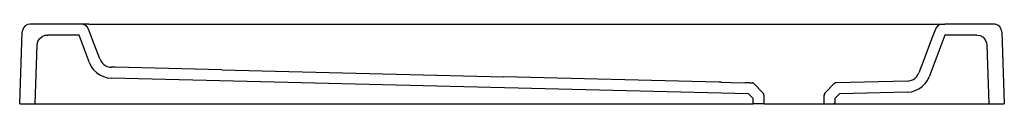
# Model space of a CAD drawing. Header units: millimetres. Extents: x -0.494 to 0.494, y 0 to 0.08.
import ezdxf

# ---------------------------------------------------------------- set-up
doc = ezdxf.new("R2010")
doc.units = ezdxf.units.MM
doc.layers.add('BLOCKS', color=3, linetype='Continuous')

msp = doc.modelspace()

# ---------------------------------------------------------------- linework, layer by layer
at = {"layer": 'BLOCKS'}
for p, q in [((-0.43217, 0.08), (-0.48324, 0.08)), ((-0.42454, 0.08), (-0.43217, 0.08)), ((-0.42454, 0.08), (-0.0223, 0.08)), ((-0.0223, 0.08), (0.02277, 0.08)), ((0.02277, 0.08), (0.42456, 0.08)), ((0.42456, 0.08), (0.43406, 0.08)), ((0.48327, 0.08), (0.43406, 0.08)), ((-0.49377, 0), (-0.49127, 0.07228)), ((0.49127, 0.07228), (0.49377, 0)), ((-0.47821, 0), (-0.47616, 0.05935)), ((-0.43424, 0.069), (-0.46558, 0.069)), ((0.46606, 0.069), (0.43423, 0.069)), ((0.47616, 0.05935), (0.47821, 0)), ((-0.29116, 0.03403), (-0.39809, 0.03664)), ((-0.29116, 0.03403), (-0.0083, 0.02712)), ((0.23717, 0.01011), (-0.40185, 0.02573)), ((0.21015, 0.02178), (0.20919, 0.0218)), ((0.20995, 0.02178), (0.21955, 0.02155)), ((0.21955, 0.02155), (0.23398, 0.02119)), ((0.23838, 0.02109), (0.23575, 0.02115)), ((0.23838, 0.02109), (0.2395, 0.02106)), ((0.2395, 0.02106), (0.24104, 0.02102)), ((0.25137, 0.01146), (0.2424, 0.02044)), ((0.32327, 0.02044), (0.3143, 0.01146)), ((0.39629, 0.02277), (0.32464, 0.02102)), ((0.24184, 0.00544), (0.23717, 0.01011)), ((0.32851, 0.01011), (0.32384, 0.00544)), ((0.39656, 0.01178), (0.32851, 0.01011)), ((-0.49377, 0), (-0.47924, 0)), ((-0.47924, 0), (0.24184, 0)), ((0.24184, 0), (0.24184, 0.00544)), ((0.25284, 0), (0.24184, 0)), ((0.25284, 0), (0.25284, 0.00793)), ((0.25284, 0), (0.28284, 0)), ((0.25284, 0), (0.31284, 0)), ((0.31284, 0.00793), (0.31284, 0)), ((0.32384, 0), (0.32287, 0)), ((0.32384, 0.00544), (0.32384, 0)), ((0.31284, 0), (0.47821, -0.00004)), ((0.47821, -0.00004), (0.49377, 0))]:
    msp.add_line(p, q, dxfattribs=at)
at = {"layer": 'BLOCKS', "flags": 128}
for points in [[(-0.48324, 0.08), (-0.48591, 0.07955), (-0.48828, 0.07823), (-0.49007, 0.07622), (-0.49108, 0.07374), (-0.49127, 0.07228)], [(-0.42469, 0.07483), (-0.42605, 0.07715), (-0.4281, 0.07889), (-0.43061, 0.07985), (-0.43217, 0.08)], [(0.43216, 0.08), (0.42951, 0.07955), (0.42717, 0.07825), (0.42538, 0.07624), (0.42468, 0.07483)], [(0.49127, 0.07228), (0.49073, 0.07491), (0.48934, 0.07721), (0.48728, 0.07893), (0.48476, 0.07986), (0.48327, 0.08)], [(-0.41343, 0.04512), (-0.42068, 0.06425), (-0.42469, 0.07483)], [(0.42468, 0.07483), (0.42091, 0.06489), (0.41648, 0.0532), (0.41205, 0.04151), (0.40813, 0.03116)], [(-0.47616, 0.05935), (-0.47555, 0.06241), (-0.47389, 0.06533), (-0.47136, 0.06753), (-0.46825, 0.06877), (-0.46658, 0.06898)], [(-0.46658, 0.06898), (-0.46614, 0.06899), (-0.46586, 0.069), (-0.46558, 0.069)], [(-0.42371, 0.04122), (-0.4287, 0.05437), (-0.43424, 0.069)], [(0.43423, 0.069), (0.42604, 0.04739), (0.41842, 0.02726)], [(0.46606, 0.069), (0.4694, 0.0684), (0.47249, 0.06674), (0.47469, 0.06421), (0.47594, 0.06109), (0.47616, 0.05935)], [(-0.42371, 0.04122), (-0.42197, 0.03757), (-0.41963, 0.03427), (-0.41678, 0.03141), (-0.41348, 0.02906), (-0.40984, 0.02731), (-0.40596, 0.02619), (-0.40185, 0.02573)], [(-0.41343, 0.04512), (-0.41248, 0.04314), (-0.41122, 0.04135), (-0.40967, 0.0398), (-0.40789, 0.03853), (-0.40591, 0.03758), (-0.40381, 0.03697), (-0.40158, 0.03673)], [(-0.39809, 0.03664), (-0.39958, 0.03668), (-0.40068, 0.0367), (-0.40136, 0.03672), (-0.40159, 0.03673), (-0.40158, 0.03673)], [(0.39629, 0.02277), (0.39847, 0.02301), (0.40058, 0.02361), (0.40255, 0.02456), (0.40434, 0.02582), (0.40589, 0.02737), (0.40716, 0.02915), (0.40813, 0.03116)], [(0.20919, 0.0218), (0.20889, 0.02181), (0.20826, 0.02182), (0.2074, 0.02184), (-0.0083, 0.02712)], [(0.23575, 0.02115), (0.23492, 0.02117), (0.23398, 0.02119)], [(0.2424, 0.02044), (0.24226, 0.02056), (0.24211, 0.02068), (0.24195, 0.02078), (0.24178, 0.02086), (0.2416, 0.02093), (0.24141, 0.02098), (0.24123, 0.02101), (0.24104, 0.02102)], [(0.32464, 0.02102), (0.32443, 0.02101), (0.32423, 0.02097), (0.32391, 0.02087), (0.32361, 0.02071), (0.32344, 0.02058), (0.32327, 0.02044)], [(0.39656, 0.01178), (0.40058, 0.01222), (0.40447, 0.01332), (0.40812, 0.01507), (0.41142, 0.0174), (0.41429, 0.02026), (0.41663, 0.02355), (0.41842, 0.02726)]]:
    msp.add_lwpolyline(points, dxfattribs=at)
at = {"layer": 'BLOCKS'}
for centre, start, end in [((0.24784, 0.00793), 0, 44.99998), ((0.31784, 0.00793), 135, 180)]:
    msp.add_arc(centre, 0.005, start, end, dxfattribs=at)

doc.saveas('drawing.dxf')
